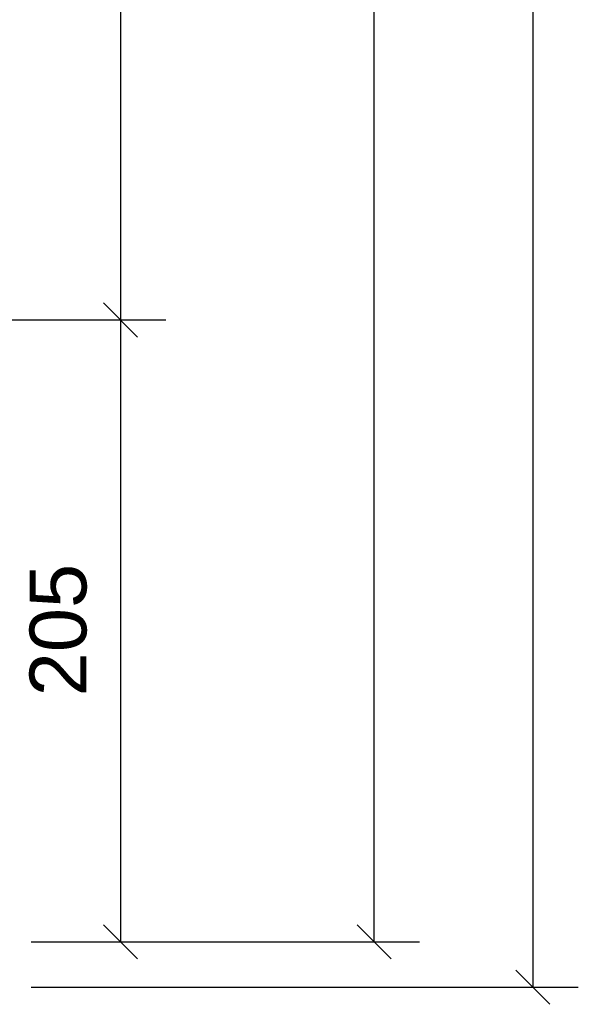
# Model space of a CAD drawing. Header units: millimetres. Extents: x -2 to 418, y -488 to -191.
# Tile 6 of 29: x 69 to 94, y -457 to -414. Entities that reach past the tile are written whole.
import ezdxf

# ---------------------------------------------------------------- set-up
doc = ezdxf.new("R2010")
doc.units = ezdxf.units.MM
doc.layers.get('0').update_dxf_attribs({"linetype": 'CONTINUOUS'})
doc.layers.add('DIM49', color=4, linetype='CONTINUOUS')
doc.layers.add('TXT_DIM49', color=2, linetype='CONTINUOUS')
doc.styles.add('ARIAL', font='arial.ttf')

# ---------------------------------------------------------------- blocks, each defined once
blk = doc.blocks.new('_D5', base_point=(71.932, -391.938))
at = {"layer": 'DIM49', "color": 1}
for p, q in [((73.432, -351.392), (73.432, -426.725)), ((72.682, -425.975), (74.182, -427.475)), ((62.162, -426.725), (75.432, -426.725))]:
    blk.add_line(p, q, dxfattribs=at)
blk = doc.blocks.new('_D6', base_point=(71.932, -443.273))
at = {"layer": 'DIM49', "color": 1}
for p, q in [((74.182, -427.475), (72.682, -425.975)), ((62.162, -426.725), (75.432, -426.725)), ((73.432, -426.725), (73.432, -454.062)), ((72.682, -453.312), (74.182, -454.812)), ((69.496, -454.062), (75.432, -454.062))]:
    blk.add_line(p, q, dxfattribs=at)
at = {"layer": 'TXT_DIM49', "style": 'ARIAL'}
blk.add_text('205', height=2.5, rotation=90.0002, dxfattribs=at).set_placement((71.932, -443.273))
blk = doc.blocks.new('Profiel 60x60_00571', base_point=(57.696, -262.996))
for name, p in [('_D5', (71.932, -391.938)), ('_D6', (71.932, -443.273))]:
    blk.add_blockref(name, p)
blk = doc.blocks.new('Profiel 60x60_00570')
blk.add_blockref('Profiel 60x60_00571', (57.696, -262.996))
blk = doc.blocks.new('_D12', base_point=(83.092, -362.369))
at = {"layer": 'DIM49', "color": 1}
for p, q in [((84.592, -454.062), (84.592, -262.996)), ((83.842, -453.312), (85.342, -454.812)), ((69.496, -454.062), (86.592, -454.062))]:
    blk.add_line(p, q, dxfattribs=at)
blk = doc.blocks.new('Brede Strip 15x200_00576', base_point=(50.962, -455.445))
blk.add_blockref('_D12', (83.092, -362.369))
blk = doc.blocks.new('Brede Strip 15x200_00575')
blk.add_blockref('Brede Strip 15x200_00576', (50.962, -455.445))
blk = doc.blocks.new('Voetplaat + montage_00574')
blk.add_blockref('Brede Strip 15x200_00575', (0, 0))
blk = doc.blocks.new('_D13', base_point=(90.072, -363.235))
at = {"layer": 'DIM49', "color": 1}
for p, q in [((91.572, -262.729), (91.572, -456.062)), ((90.822, -455.312), (92.322, -456.812)), ((69.496, -456.062), (93.572, -456.062))]:
    blk.add_line(p, q, dxfattribs=at)
blk = doc.blocks.new('1110 Cover 60 x 60_00658', base_point=(57.896, -262.996))
blk.add_blockref('_D13', (90.072, -363.235))
blk = doc.blocks.new('1110 Cover 60 x 60_00657')
blk.add_blockref('1110 Cover 60 x 60_00658', (57.896, -262.996))
blk = doc.blocks.new('Afdekkapje + montage_00656')
blk.add_blockref('1110 Cover 60 x 60_00657', (0, 0))
blk = doc.blocks.new('Tussenkoker_00569')
for name in ['Profiel 60x60_00570', 'Voetplaat + montage_00574', 'Afdekkapje + montage_00656']:
    blk.add_blockref(name, (0, 0))
blk = doc.blocks.new('_A3D0044_00568')
blk.add_blockref('Tussenkoker_00569', (0, 0))
blk = doc.blocks.new('_ANS0044_00567')
blk.add_blockref('_A3D0044_00568', (0, 0))

msp = doc.modelspace()

# ---------------------------------------------------------------- block references
msp.add_blockref('_ANS0044_00567', (0, 0))

doc.saveas('drawing.dxf')
